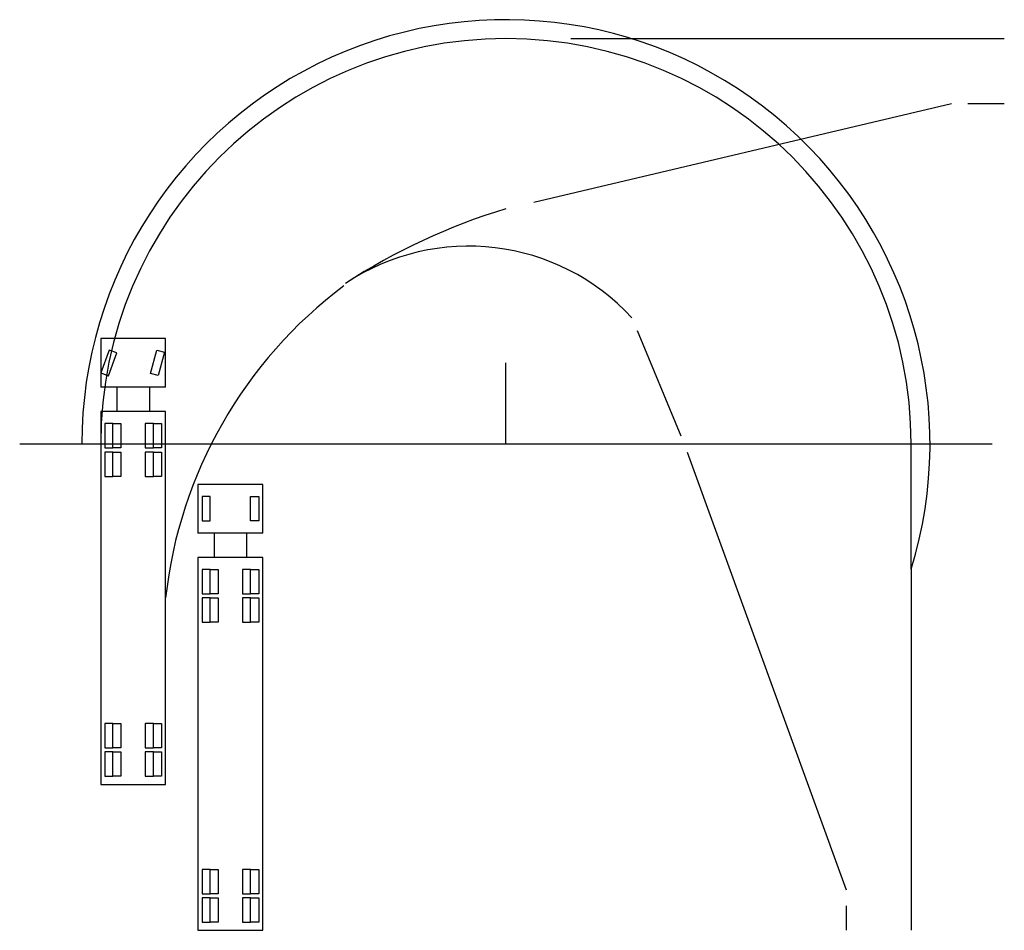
# Model space of a CAD drawing. Extents: x 96 to 1554, y 1272 to 2620.
import ezdxf

# ---------------------------------------------------------------- set-up
doc = ezdxf.new("R2010")
doc.units = 0
doc.header["$LTSCALE"] = 96
doc.linetypes.add('DASHED', pattern=[0])
doc.layers.get('0').update_dxf_attribs({"linetype": 'CONTINUOUS'})

msp = doc.modelspace()

# ---------------------------------------------------------------- linework, layer by layer
at = {"color": 0}
for p, q in [((912, 2592), (1554, 2592)), ((1500, 2496), (1554, 2496)), ((216, 2148), (216, 2076)), ((312, 2148), (216, 2148)), ((312, 2076), (312, 2148)), ((228.5, 2131), (216.2, 2097.1)), ((239.8, 2126.9), (228.5, 2131)), ((289.5, 2096.2), (298.9, 2130.9)), ((298.9, 2130.9), (310.5, 2127.8)), ((227.5, 2093), (239.8, 2126.9)), ((310.5, 2127.8), (301.1, 2093.1)), ((816, 1992), (816, 2112)), ((216.2, 2097.1), (227.5, 2093)), ((301.1, 2093.1), (289.5, 2096.2)), ((312, 2076), (216, 2076)), ((240, 2076), (240, 2040)), ((288, 2076), (288, 2040)), ((312, 2040), (216, 2040)), ((216, 2040), (216, 1488)), ((312, 1488), (312, 2040)), ((234, 2022), (222, 2022)), ((222, 2022), (222, 1986)), ((234, 2022), (246, 2022)), ((234, 1986), (234, 2022)), ((246, 2022), (246, 1986)), ((282, 2022), (282, 1986)), ((294, 2022), (282, 2022)), ((294, 1986), (294, 2022)), ((294, 2022), (306, 2022)), ((306, 2022), (306, 1986)), ((96, 1992), (1536, 1992)), ((222, 1986), (234, 1986)), ((246, 1986), (234, 1986)), ((282, 1986), (294, 1986)), ((306, 1986), (294, 1986)), ((816, 1992), (1080, 1992)), ((1416, 1806.6), (1416, 1992)), ((222, 1980), (222, 1944)), ((234, 1980), (222, 1980)), ((234, 1944), (234, 1980)), ((234, 1980), (246, 1980)), ((246, 1980), (246, 1944)), ((294, 1980), (282, 1980)), ((282, 1980), (282, 1944)), ((294, 1980), (306, 1980)), ((294, 1944), (294, 1980)), ((306, 1980), (306, 1944)), ((222, 1944), (234, 1944)), ((246, 1944), (234, 1944)), ((282, 1944), (294, 1944)), ((306, 1944), (294, 1944)), ((456, 1932), (360, 1932)), ((360, 1932), (360, 1860)), ((456, 1860), (456, 1932)), ((378, 1914), (366, 1914)), ((366, 1914), (366, 1878)), ((378, 1878), (378, 1914)), ((438, 1878), (438, 1914)), ((438, 1914), (450, 1914)), ((450, 1914), (450, 1878)), ((366, 1878), (378, 1878)), ((450, 1878), (438, 1878)), ((456, 1860), (360, 1860)), ((384, 1860), (384, 1824)), ((432, 1860), (432, 1824)), ((360, 1824), (360, 1272)), ((456, 1824), (360, 1824)), ((456, 1272), (456, 1824)), ((366, 1806), (366, 1770)), ((378, 1806), (366, 1806)), ((378, 1770), (378, 1806)), ((378, 1806), (390, 1806)), ((390, 1806), (390, 1770)), ((438, 1806), (426, 1806)), ((426, 1806), (426, 1770)), ((438, 1806), (450, 1806)), ((438, 1770), (438, 1806)), ((450, 1806), (450, 1770)), ((366, 1770), (378, 1770)), ((390, 1770), (378, 1770)), ((426, 1770), (438, 1770)), ((450, 1770), (438, 1770)), ((378, 1764), (366, 1764)), ((366, 1764), (366, 1728)), ((378, 1764), (390, 1764)), ((378, 1728), (378, 1764)), ((390, 1764), (390, 1728)), ((426, 1764), (426, 1728)), ((438, 1764), (426, 1764)), ((438, 1728), (438, 1764)), ((438, 1764), (450, 1764)), ((450, 1764), (450, 1728)), ((366, 1728), (378, 1728)), ((390, 1728), (378, 1728)), ((426, 1728), (438, 1728)), ((450, 1728), (438, 1728)), ((222, 1578), (222, 1542)), ((234, 1578), (222, 1578)), ((234, 1542), (234, 1578)), ((234, 1578), (246, 1578)), ((246, 1578), (246, 1542)), ((294, 1578), (282, 1578)), ((282, 1578), (282, 1542)), ((294, 1578), (306, 1578)), ((294, 1542), (294, 1578)), ((306, 1578), (306, 1542)), ((222, 1542), (234, 1542)), ((234, 1536), (222, 1536)), ((222, 1536), (222, 1500)), ((246, 1542), (234, 1542)), ((234, 1536), (246, 1536)), ((234, 1500), (234, 1536)), ((246, 1536), (246, 1500)), ((282, 1542), (294, 1542)), ((282, 1536), (282, 1500)), ((294, 1536), (282, 1536)), ((306, 1542), (294, 1542)), ((294, 1500), (294, 1536)), ((294, 1536), (306, 1536)), ((306, 1536), (306, 1500)), ((216, 1488), (312, 1488)), ((222, 1500), (234, 1500)), ((246, 1500), (234, 1500)), ((282, 1500), (294, 1500)), ((306, 1500), (294, 1500)), ((378, 1362), (366, 1362)), ((366, 1362), (366, 1326)), ((378, 1362), (390, 1362)), ((378, 1326), (378, 1362)), ((390, 1362), (390, 1326)), ((426, 1362), (426, 1326)), ((438, 1362), (426, 1362)), ((438, 1326), (438, 1362)), ((438, 1362), (450, 1362)), ((450, 1362), (450, 1326)), ((366, 1326), (378, 1326)), ((366, 1320), (366, 1284)), ((378, 1320), (366, 1320)), ((390, 1326), (378, 1326)), ((378, 1284), (378, 1320)), ((378, 1320), (390, 1320)), ((390, 1320), (390, 1284)), ((426, 1326), (438, 1326)), ((438, 1320), (426, 1320)), ((426, 1320), (426, 1284)), ((450, 1326), (438, 1326)), ((438, 1320), (450, 1320)), ((438, 1284), (438, 1320)), ((450, 1320), (450, 1284)), ((366, 1284), (378, 1284)), ((390, 1284), (378, 1284)), ((426, 1284), (438, 1284)), ((450, 1284), (438, 1284)), ((360, 1272), (456, 1272))]:
    msp.add_line(p, q, dxfattribs=at)
at = {"color": 0, "linetype": 'DASHED'}
for p, q in [((857.1, 2349.7), (1476, 2496)), ((1010.4, 2160), (1075, 2004)), ((1084.4, 1980), (1320, 1332)), ((1416, 1806.6), (1416, 1272)), ((1320, 1308), (1320, 1272))]:
    msp.add_line(p, q, dxfattribs=at)
for centre, radius, start, end in [((816, 1992), 628, 342.8263, 180), ((1082.3, 1456.2), 923, 106.7663, 123.0843), ((760.7, 1955.5), 329.2, 42.6855, 123.6289), ((976.5, 1690.7), 668.5, 126.803, 173.7073)]:
    msp.add_arc(centre, radius, start, end, dxfattribs=at)
at = {"color": 0}
msp.add_arc((816, 1992), 600, 0, 180, dxfattribs=at)

doc.saveas('drawing.dxf')
